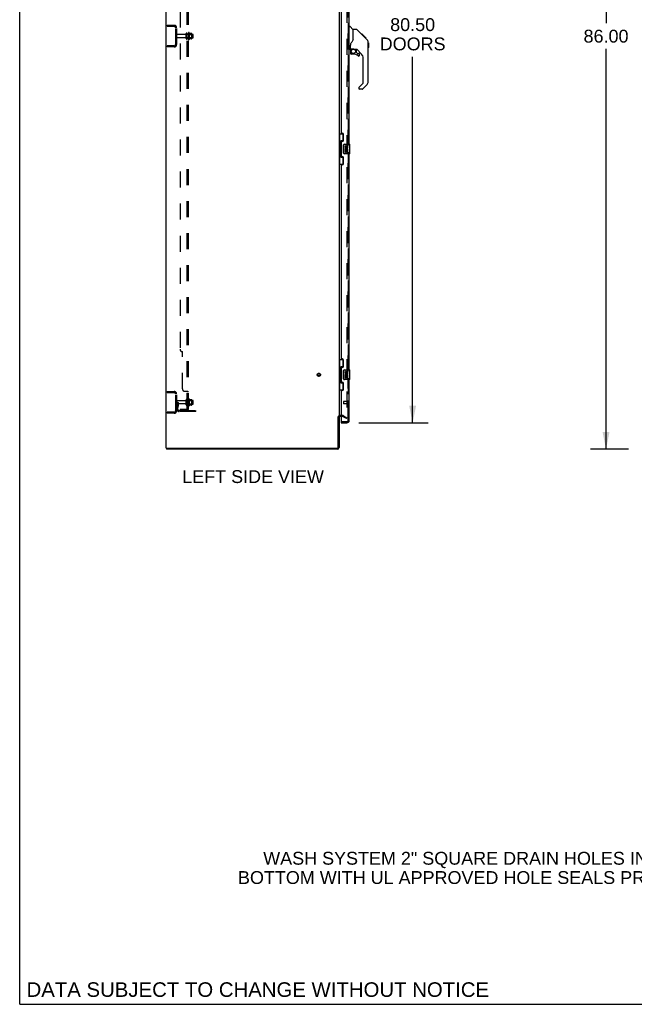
# Model space of a CAD drawing. Header units: inches. Extents: x 0 to 303, y 0 to 196.
# Tile 1 of 25: x 0 to 64, y 0 to 102. Entities that reach past the tile are written whole.
import ezdxf

# ---------------------------------------------------------------- set-up
doc = ezdxf.new("R2010")
doc.units = ezdxf.units.IN
doc.header["$LTSCALE"] = 16.67597
doc.header["$MEASUREMENT"] = 0
doc.linetypes.add('HIDDEN', pattern=[0.2, 0.1, -0.1])
doc.layers.get('0').update_dxf_attribs({"linetype": 'CONTINUOUS'})
for name, color, linetype in [('DEFAULT_2', 8, 'HIDDEN'), ('DIMENSIONS', 7, 'CONTINUOUS'), ('MASTER_DOOR_ASSEMBLY', 7, 'CONTINUOUS'), ('SLAVE_DOOR_ASSEMBLY', 7, 'CONTINUOUS'), ('SUBPANEL', 7, 'CONTINUOUS')]:
    doc.layers.add(name, color=color, linetype=linetype)
doc.styles.get("Standard").update_dxf_attribs({"font": 'arial.ttf'})
doc.dimstyles.new('DIMSTYLE_1', dxfattribs={"dimtxt": 1.337645, "dimasz": 1.783526, "dimexe": 0.09, "dimexo": 0.07, "dimgap": 0.0375, "dimtad": 0, "dimtih": 1, "dimtoh": 1, "dimzin": 4, "dimdsep": 46, "dimtxsty": 'Standard', "dimblk": '_FILLED', "dimblk1": '_FILLED', "dimblk2": '_FILLED', "dimcen": 0.09, "dimadec": 3, "dimazin": 1, "dimtfac": 1, "dimtdec": 3, "dimtofl": 0, "dimtmove": 0, "dimatfit": 3, "dimldrblk": '_FILLED', "dimfxl": 0, "dimtolj": 1, "dimtzin": 4, "dimarcsym": 0})

# ---------------------------------------------------------------- blocks, each defined once
blk = doc.blocks.new('_FILLED')
at = {"color": 0, "linetype": 'ByBlock'}
blk.add_solid([(0, 0), (-1, 0.2), (-1, -0.2)], dxfattribs=at)
blk = doc.blocks.new('*D7')
at = {"layer": 'DIMENSIONS', "color": 2, "linetype": 'Continuous'}
for p, q in [((35.29, 141.02), (42.49, 141.02)), ((40.88, 141.02), (40.88, 103.31)), ((40.88, 60.52), (40.88, 98.63)), ((35.29, 60.52), (42.49, 60.52))]:
    blk.add_line(p, q, dxfattribs=at)
at = {"layer": 'DIMENSIONS', "color": 2, "linetype": 'Continuous', "xscale": 1.7835262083, "yscale": 1.7835262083, "zscale": 1.7835262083}
for p, rotation in [((40.88, 141.02), 90), ((40.88, 60.52), 270)]:
    blk.add_blockref('_FILLED', p, dxfattribs=dict(at, rotation=rotation))
at = {"layer": 'DIMENSIONS', "color": 2, "linetype": 'Continuous', "insert": (40.88, 102.64), "char_height": 1.338, "width": 6.8424, "attachment_point": 2, "line_spacing_factor": 0.9}
blk.add_mtext('80.50\\PDOORS', dxfattribs=at)
blk = doc.blocks.new('*D15')
at = {"layer": 'DIMENSIONS', "color": 2, "linetype": 'Continuous'}
for p, q in [((63.34, 143.77), (59.4, 143.77)), ((61, 143.77), (61, 102.11)), ((61, 57.77), (61, 99.44)), ((63.34, 57.77), (59.4, 57.77))]:
    blk.add_line(p, q, dxfattribs=at)
at = {"layer": 'DIMENSIONS', "color": 2, "linetype": 'Continuous', "xscale": 1.7835262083, "yscale": 1.7835262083, "zscale": 1.7835262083}
for p, rotation in [((61, 143.77), 90), ((61, 57.77), 270)]:
    blk.add_blockref('_FILLED', p, dxfattribs=dict(at, rotation=rotation))
at = {"layer": 'DIMENSIONS', "color": 2, "linetype": 'Continuous', "insert": (61, 101.44), "char_height": 1.338, "width": 4.6743, "attachment_point": 2, "line_spacing_factor": 0.9}
blk.add_mtext('86.00', dxfattribs=at)

msp = doc.modelspace()

# ---------------------------------------------------------------- linework, layer by layer
at = {"color": 7, "linetype": 'Continuous'}
for p, q in [((0, 0), (0, 196.188)), ((33.123, 61.191), (33.227, 61.191)), ((15.279, 57.878), (15.279, 57.774)), ((0, 0), (303.199, 0))]:
    msp.add_line(p, q, dxfattribs=at)
at = {"color": 3, "linetype": 'Continuous'}
for p, q in [((15.227, 57.878), (15.227, 143.67)), ((33.227, 140.326), (33.227, 61.222)), ((33.123, 57.968), (33.123, 61.191)), ((33.227, 61.191), (33.227, 57.963)), ((33.431, 61.17), (33.312, 61.17)), ((15.227, 57.878), (33.033, 57.878)), ((33.038, 57.774), (15.279, 57.774))]:
    msp.add_line(p, q, dxfattribs=at)
for centre, radius, start, end in [((33.312, 61.085), 0.085, 90, 180), ((33.033, 57.968), 0.09, 270, 360), ((33.038, 57.963), 0.189, 270, 360)]:
    msp.add_arc(centre, radius, start, end, dxfattribs=at)
at = {"color": 7, "linetype": 'Continuous'}
msp.add_arc((33.038, 57.963), 0.085, 277.5, 352.5, dxfattribs=at)
at = {"layer": 'DEFAULT_2', "color": 8, "linetype": 'HIDDEN'}
for p, q in [((34.039, 140.508), (34.039, 61.039)), ((15.331, 101.899), (15.331, 101.795)), ((15.331, 101.899), (16.084, 101.899)), ((15.331, 101.795), (16.084, 101.795)), ((15.801, 101.899), (15.801, 101.795)), ((16.227, 99.895), (16.227, 101.652)), ((16.331, 99.895), (16.331, 101.652)), ((17.258, 100.939), (16.361, 100.939)), ((17.258, 100.609), (16.361, 100.609)), ((17.321, 100.516), (17.321, 101.031)), ((17.431, 100.516), (17.431, 101.031)), ((18.026, 100.961), (17.431, 100.961)), ((18.026, 100.586), (17.431, 100.586)), ((17.556, 101.108), (17.556, 100.44)), ((17.576, 100.957), (17.556, 100.977)), ((17.576, 100.59), (17.556, 100.57)), ((17.576, 100.957), (17.576, 100.59)), ((17.576, 100.957), (17.872, 100.957)), ((17.576, 100.59), (17.872, 100.59)), ((17.626, 101.13), (17.626, 100.418)), ((17.881, 101.051), (17.653, 101.051)), ((17.881, 100.496), (17.653, 100.496)), ((17.872, 100.957), (17.892, 100.977)), ((17.872, 100.957), (17.872, 100.59)), ((17.872, 100.59), (17.892, 100.57)), ((17.892, 101.029), (17.892, 100.518)), ((18.056, 100.616), (18.056, 100.931)), ((15.331, 99.753), (15.331, 99.649)), ((16.084, 99.753), (15.331, 99.753)), ((16.084, 99.649), (15.331, 99.649)), ((15.801, 99.753), (15.801, 99.649)), ((15.331, 63.774), (16.084, 63.774)), ((15.331, 63.774), (15.331, 63.67)), ((15.331, 63.67), (16.084, 63.67)), ((15.801, 63.774), (15.801, 63.67)), ((16.227, 61.77), (16.227, 63.527)), ((16.331, 61.77), (16.331, 63.527)), ((16.435, 62.649), (16.331, 62.649)), ((17.258, 62.814), (16.361, 62.814)), ((16.421, 62.308), (16.421, 62.649)), ((16.435, 62.649), (16.525, 62.649)), ((16.435, 61.948), (16.435, 62.649)), ((16.525, 62.308), (16.525, 62.649)), ((17.321, 62.391), (17.321, 62.906)), ((17.431, 62.391), (17.431, 62.906)), ((18.026, 62.836), (17.431, 62.836)), ((17.556, 62.983), (17.556, 62.315)), ((17.576, 62.832), (17.556, 62.852)), ((17.576, 62.832), (17.872, 62.832)), ((17.576, 62.832), (17.576, 62.465)), ((17.626, 63.005), (17.626, 62.293)), ((17.881, 62.926), (17.653, 62.926)), ((17.872, 62.832), (17.892, 62.852)), ((17.872, 62.832), (17.872, 62.465)), ((17.892, 62.904), (17.892, 62.393)), ((18.056, 62.491), (18.056, 62.806)), ((16.084, 61.628), (15.331, 61.628)), ((15.331, 61.628), (15.331, 61.524)), ((16.084, 61.524), (15.331, 61.524)), ((15.801, 61.628), (15.801, 61.524)), ((17.258, 62.484), (16.361, 62.484)), ((16.419, 62.302), (16.37, 62.235)), ((16.421, 62.474), (16.525, 62.474)), ((16.503, 62.242), (16.454, 62.174)), ((16.577, 61.805), (18.331, 61.805)), ((18.331, 61.701), (16.577, 61.701)), ((18.026, 62.461), (17.431, 62.461)), ((17.576, 62.465), (17.556, 62.445)), ((17.576, 62.465), (17.872, 62.465)), ((17.881, 62.371), (17.653, 62.371)), ((17.828, 61.701), (17.828, 61.805)), ((17.872, 62.465), (17.892, 62.445)), ((18.084, 61.701), (18.084, 61.805)), ((18.331, 61.701), (18.331, 61.805)), ((33.631, 61.274), (33.312, 61.274)), ((33.631, 61.17), (33.431, 61.17)), ((33.987, 60.969), (33.647, 61.165)), ((33.699, 61.256), (34.039, 61.059)), ((33.987, 60.969), (34.039, 61.059)), ((34.014, 61.022), (34.016, 61.021))]:
    msp.add_line(p, q, dxfattribs=at)
for points in [[(34.022, 61.019), (34.022, 61.019), (34.02, 61.02), (34.018, 61.02), (34.016, 61.021)], [(34.039, 61.039), (34.039, 61.037), (34.039, 61.035), (34.038, 61.033), (34.037, 61.031), (34.036, 61.029), (34.035, 61.027), (34.034, 61.025), (34.032, 61.024), (34.031, 61.022), (34.029, 61.021), (34.027, 61.02), (34.025, 61.02), (34.023, 61.02), (34.022, 61.019)]]:
    msp.add_lwpolyline(points, dxfattribs=at)
for radius in [0.164, 0.124]:
    msp.add_circle((31.123, 65.524), radius, dxfattribs=at)
for centre, radius, start, end in [((16.084, 101.652), 0.246, 0, 90), ((16.084, 101.652), 0.142, 0, 90), ((16.361, 100.909), 0.03, 90, 180), ((16.361, 100.639), 0.03, 180, 270), ((17.258, 101.001), 0.0625, 270, 360), ((17.258, 100.546), 0.0625, 0, 90), ((17.376, 101.031), 0.055, 360, 180), ((17.376, 100.516), 0.055, 180, 0), ((17.594, 101.108), 0.0384, 34.44966, 180), ((17.594, 100.44), 0.0384, 180, 325.55034), ((17.025, 100.774), 0.698, 23.96793, 30.66313), ((17.025, 100.774), 0.698, 329.33687, 336.03207), ((17.672, 101.061), 0.01, 203.96793, 270), ((17.672, 100.486), 0.01, 90, 156.03207), ((17.881, 101.041), 0.01, 5.19383, 90), ((17.881, 100.506), 0.01, 270, 354.80617), ((17.75, 101.029), 0.141, 0, 5.20805), ((17.75, 100.518), 0.141, 354.79195, 360), ((18.026, 100.931), 0.03, 359.99999, 90), ((18.026, 100.616), 0.03, 270, 0.00001), ((16.084, 99.895), 0.246, 270, 360), ((16.084, 99.895), 0.142, 270, 360), ((16.084, 63.527), 0.246, 0, 90), ((16.084, 63.527), 0.142, 0, 90), ((16.361, 62.784), 0.03, 90, 180), ((17.258, 62.876), 0.0625, 270, 360), ((17.376, 62.906), 0.055, 360, 180), ((17.594, 62.983), 0.0384, 34.44966, 180), ((17.025, 62.649), 0.698, 23.96793, 30.66313), ((17.672, 62.936), 0.01, 203.96793, 270), ((17.881, 62.916), 0.01, 5.19383, 90), ((17.75, 62.904), 0.141, 0, 5.20805), ((18.026, 62.806), 0.03, 359.99999, 90), ((16.084, 61.77), 0.246, 270, 360), ((16.084, 61.77), 0.142, 270, 360), ((16.361, 62.514), 0.03, 180, 270), ((16.539, 62.113), 0.208, 144.24611, 180), ((16.577, 61.948), 0.246, 180, 270), ((16.411, 62.308), 0.01, 324.24611, 360), ((16.539, 62.113), 0.104, 144.24611, 180), ((16.577, 61.948), 0.142, 180, 270), ((16.411, 62.308), 0.114, 324.24611, 360), ((17.258, 62.421), 0.0625, 0, 90), ((17.376, 62.391), 0.055, 180, 0), ((17.594, 62.315), 0.0384, 180, 325.55034), ((17.025, 62.649), 0.698, 329.33687, 336.03207), ((17.672, 62.361), 0.01, 90, 156.03207), ((17.881, 62.381), 0.01, 270, 354.80617), ((17.75, 62.393), 0.141, 354.79195, 360), ((18.026, 62.491), 0.03, 270, 0.00001), ((33.312, 61.085), 0.189, 90, 180), ((33.631, 61.137), 0.137, 60, 90), ((33.631, 61.137), 0.033, 60, 90)]:
    msp.add_arc(centre, radius, start, end, dxfattribs=at)
at = {"layer": 'MASTER_DOOR_ASSEMBLY', "color": 8, "linetype": 'HIDDEN'}
for p, q in [((34.181, 112.179), (34.181, 89.369)), ((34.181, 88.679), (34.181, 65.869)), ((34.181, 65.179), (34.181, 60.77)), ((34.038, 60.628), (33.451, 60.628))]:
    msp.add_line(p, q, dxfattribs=at)
at = {"layer": 'MASTER_DOOR_ASSEMBLY', "color": 7, "linetype": 'Continuous'}
for p, q in [((34.285, 101.778), (34.347, 101.778)), ((34.672, 101.469), (34.375, 101.766)), ((35.039, 101.463), (34.678, 101.463)), ((34.678, 100.358), (34.678, 101.463)), ((35.86, 100.675), (35.095, 101.44)), ((35.616, 100.985), (35.549, 100.985)), ((35.624, 100.978), (35.557, 100.978)), ((35.633, 100.968), (35.567, 100.968)), ((35.64, 100.962), (35.573, 100.962)), ((35.648, 100.954), (35.581, 100.954)), ((35.668, 100.934), (35.601, 100.934)), ((35.616, 100.985), (35.943, 100.659)), ((35.69, 100.912), (35.623, 100.912)), ((35.713, 100.888), (35.647, 100.888)), ((35.737, 100.864), (35.67, 100.864)), ((35.761, 100.841), (35.694, 100.841)), ((35.784, 100.817), (35.718, 100.817)), ((35.777, 100.758), (35.733, 100.801)), ((35.807, 100.795), (35.74, 100.795)), ((35.827, 100.775), (35.76, 100.775)), ((35.847, 100.687), (35.777, 100.758)), ((35.844, 100.757), (35.777, 100.757)), ((35.857, 100.744), (35.791, 100.744)), ((35.862, 100.74), (35.795, 100.74)), ((35.864, 100.738), (35.797, 100.738)), ((35.864, 100.738), (35.797, 100.738)), ((35.865, 100.737), (35.798, 100.737)), ((35.867, 100.734), (35.8, 100.734)), ((35.872, 100.73), (35.805, 100.73)), ((35.878, 100.724), (35.811, 100.724)), ((35.891, 100.71), (35.824, 100.71)), ((35.906, 100.695), (35.84, 100.695)), ((35.914, 100.688), (35.847, 100.688)), ((36.138, 100.396), (35.847, 100.687)), ((35.921, 100.681), (35.854, 100.681)), ((35.933, 100.669), (35.866, 100.669)), ((35.938, 100.663), (35.871, 100.663)), ((35.942, 100.66), (35.875, 100.66)), ((35.943, 100.659), (35.877, 100.659)), ((35.943, 100.659), (35.877, 100.659)), ((35.944, 100.658), (35.877, 100.658)), ((36.032, 100.57), (35.944, 100.658)), ((35.961, 100.574), (36.028, 100.574)), ((36.029, 100.572), (35.963, 100.572)), ((36.032, 100.57), (35.965, 100.57)), ((34.403, 99.435), (34.403, 99.842)), ((34.422, 99.437), (34.718, 99.437)), ((34.46, 99.357), (34.54, 99.437)), ((36.159, 100.374), (36.138, 100.396)), ((36.253, 100.119), (36.252, 100.149)), ((36.253, 96.016), (36.253, 100.119)), ((36.273, 100.068), (36.253, 100.087)), ((36.273, 99.591), (36.253, 99.571)), ((36.273, 100.068), (36.273, 99.591)), ((34.363, 99.396), (34.285, 99.396)), ((34.403, 99.218), (34.403, 98.981)), ((34.466, 99.352), (34.463, 99.355)), ((34.47, 99.348), (34.466, 99.352)), ((34.475, 99.344), (34.47, 99.348)), ((34.718, 98.902), (34.481, 98.902)), ((34.99, 99.396), (34.903, 99.396)), ((35.033, 99.064), (35.033, 99.391)), ((35.036, 99.056), (35.108, 98.984)), ((35.568, 98.9), (35.067, 99.401)), ((35.116, 98.981), (35.269, 98.981)), ((35.348, 98.783), (35.348, 98.902)), ((35.741, 95.93), (35.741, 98.482)), ((35.269, 95.406), (35.269, 95.341)), ((35.283, 95.439), (35.718, 95.875)), ((36.138, 95.737), (35.686, 95.285)), ((35.63, 95.262), (35.348, 95.262))]:
    msp.add_line(p, q, dxfattribs=at)
for points in [[(35.095, 101.44), (35.087, 101.447), (35.079, 101.452), (35.07, 101.457), (35.06, 101.46), (35.05, 101.462), (35.039, 101.463)], [(34.456, 100.013), (34.445, 99.996), (34.43, 99.967), (34.417, 99.935), (34.408, 99.901), (34.404, 99.867), (34.403, 99.842)], [(34.678, 100.421), (34.657, 100.363), (34.627, 100.294), (34.59, 100.224), (34.548, 100.152), (34.501, 100.078), (34.456, 100.013)], [(34.718, 99.437), (34.725, 99.437), (34.745, 99.436), (34.765, 99.434), (34.786, 99.43), (34.805, 99.425), (34.823, 99.42), (34.839, 99.415), (34.853, 99.41), (34.865, 99.405), (34.876, 99.402), (34.885, 99.399), (34.893, 99.397), (34.901, 99.396), (34.902, 99.396)], [(36.253, 100.119), (36.252, 100.148), (36.247, 100.189), (36.237, 100.23), (36.223, 100.269), (36.205, 100.306), (36.184, 100.341), (36.159, 100.374)], [(34.475, 99.344), (34.465, 99.333), (34.457, 99.322), (34.449, 99.311), (34.442, 99.299), (34.436, 99.286), (34.431, 99.273), (34.428, 99.26), (34.425, 99.246), (34.423, 99.232), (34.423, 99.218)], [(34.463, 99.355), (34.462, 99.356), (34.461, 99.357), (34.461, 99.357), (34.46, 99.357)]]:
    msp.add_lwpolyline(points, dxfattribs=at)
msp.add_circle((34.718, 99.197), 0.217, dxfattribs=at)
for centre, radius, start, end in [((34.347, 101.738), 0.0394, 45, 90), ((34.659, 101.455), 0.0197, 7.5, 45), ((34.363, 99.435), 0.0394, 270, 360), ((34.422, 99.457), 0.0197, 180, 270), ((35.82, 100.102), 0.433, 42.23856, 42.72732), ((34.599, 99.218), 0.197, 135, 180), ((34.481, 98.981), 0.0787, 180, 270), ((34.718, 98.115), 0.787, 50.4788, 90), ((34.99, 99.199), 0.197, 45, 90), ((35.044, 99.064), 0.0118, 180, 225), ((35.116, 98.992), 0.0118, 225, 270), ((35.269, 98.783), 0.0787, 230.4788, 360), ((35.269, 98.902), 0.0787, 0, 90), ((35.151, 98.482), 0.591, 0, 45), ((35.316, 95.406), 0.0472, 135, 180), ((35.348, 95.341), 0.0787, 180, 270), ((35.662, 95.93), 0.0787, 315, 360), ((35.859, 96.016), 0.394, 315, 360), ((35.63, 95.341), 0.0787, 270, 315)]:
    msp.add_arc(centre, radius, start, end, dxfattribs=at)
at = {"layer": 'MASTER_DOOR_ASSEMBLY', "color": 8, "linetype": 'HIDDEN'}
msp.add_arc((34.038, 60.77), 0.142, 270, 360, dxfattribs=at)
at = {"layer": 'SLAVE_DOOR_ASSEMBLY', "color": 8, "linetype": 'HIDDEN'}
for p, q in [((34.181, 89.369), (34.181, 112.179)), ((34.181, 65.869), (34.181, 88.679)), ((34.181, 60.77), (34.181, 65.179)), ((33.681, 62.742), (33.681, 62.514)), ((34.138, 62.752), (33.691, 62.752)), ((34.138, 62.77), (34.138, 62.486)), ((34.138, 62.504), (33.691, 62.504)), ((33.451, 60.628), (34.038, 60.628))]:
    msp.add_line(p, q, dxfattribs=at)
at = {"layer": 'SLAVE_DOOR_ASSEMBLY', "color": 3, "linetype": 'Continuous'}
for p, q in [((34.285, 89.524), (34.285, 112.024)), ((33.431, 110.816), (33.431, 90.731)), ((33.551, 90.671), (33.491, 90.671)), ((33.681, 89.921), (33.681, 90.541)), ((33.431, 89.731), (33.431, 88.316)), ((33.491, 89.791), (33.551, 89.791)), ((33.551, 88.256), (33.491, 88.256)), ((34.285, 66.024), (34.285, 88.524)), ((33.431, 87.316), (33.431, 67.231)), ((33.491, 87.376), (33.551, 87.376)), ((33.681, 87.506), (33.681, 88.126)), ((33.551, 67.171), (33.491, 67.171)), ((33.681, 66.421), (33.681, 67.041)), ((33.431, 66.231), (33.431, 64.816)), ((33.491, 66.291), (33.551, 66.291)), ((33.551, 64.756), (33.491, 64.756)), ((33.681, 64.006), (33.681, 64.626)), ((34.285, 60.77), (34.285, 65.024)), ((33.431, 63.816), (33.431, 60.648)), ((33.491, 63.876), (33.551, 63.876)), ((33.431, 60.524), (34.038, 60.524))]:
    msp.add_line(p, q, dxfattribs=at)
at = {"layer": 'SLAVE_DOOR_ASSEMBLY', "color": 7, "linetype": 'Continuous'}
for p, q in [((33.227, 90.599), (33.667, 90.599)), ((33.266, 90.599), (33.266, 89.574)), ((33.631, 90.599), (33.631, 89.819)), ((33.244, 89.574), (33.367, 89.574)), ((33.244, 89.574), (33.244, 88.474)), ((33.367, 89.604), (33.367, 89.625)), ((33.367, 88.474), (33.367, 89.574)), ((33.631, 89.864), (33.404, 89.864)), ((33.404, 89.864), (33.404, 88.184)), ((33.69, 88.624), (33.69, 89.424)), ((33.79, 89.524), (34.33, 89.524)), ((33.89, 89.37), (33.827, 89.37)), ((33.827, 89.37), (33.827, 89.233)), ((33.89, 89.233), (33.89, 89.37)), ((33.955, 89.296), (33.955, 89.227)), ((34.016, 89.233), (34.016, 89.275)), ((34.079, 89.275), (34.079, 89.139)), ((34.142, 89.139), (34.142, 89.275)), ((34.345, 88.539), (34.345, 89.509)), ((33.244, 88.474), (33.367, 88.474)), ((33.266, 88.474), (33.266, 87.449)), ((33.367, 88.423), (33.367, 88.444)), ((33.404, 88.184), (33.631, 88.184)), ((33.631, 88.229), (33.631, 87.449)), ((34.33, 88.524), (33.79, 88.524)), ((33.845, 88.908), (33.827, 88.908)), ((33.827, 88.908), (33.827, 88.678)), ((33.827, 88.678), (33.89, 88.678)), ((33.88, 88.908), (33.907, 88.928)), ((33.88, 88.908), (34.142, 88.908)), ((33.89, 88.846), (33.955, 88.846)), ((33.89, 88.678), (33.89, 88.846)), ((33.955, 88.846), (33.955, 88.709)), ((33.955, 88.709), (34.016, 88.709)), ((34.016, 88.846), (34.079, 88.846)), ((34.016, 88.709), (34.016, 88.846)), ((34.071, 88.944), (34.129, 88.919)), ((34.079, 89.139), (34.142, 89.139)), ((34.079, 88.846), (34.079, 88.678)), ((34.079, 88.678), (34.142, 88.678)), ((34.142, 88.678), (34.142, 88.908)), ((33.227, 87.449), (33.667, 87.449)), ((33.227, 67.099), (33.667, 67.099)), ((33.266, 67.099), (33.266, 66.074)), ((33.631, 67.099), (33.631, 66.319)), ((33.244, 66.074), (33.367, 66.074)), ((33.244, 66.074), (33.244, 64.974)), ((33.367, 66.104), (33.367, 66.125)), ((33.367, 64.974), (33.367, 66.074)), ((33.631, 66.364), (33.404, 66.364)), ((33.404, 66.364), (33.404, 64.684)), ((33.69, 65.124), (33.69, 65.924)), ((33.79, 66.024), (34.33, 66.024)), ((33.89, 65.87), (33.827, 65.87)), ((33.827, 65.87), (33.827, 65.733)), ((33.89, 65.733), (33.89, 65.87)), ((33.955, 65.796), (33.955, 65.727)), ((34.016, 65.733), (34.016, 65.775)), ((34.079, 65.775), (34.079, 65.639)), ((34.079, 65.639), (34.142, 65.639)), ((34.142, 65.639), (34.142, 65.775)), ((34.345, 65.039), (34.345, 66.009)), ((33.244, 64.974), (33.367, 64.974)), ((33.266, 64.974), (33.266, 63.949)), ((33.367, 64.923), (33.367, 64.944)), ((33.404, 64.684), (33.631, 64.684)), ((33.631, 64.729), (33.631, 63.949)), ((34.33, 65.024), (33.79, 65.024)), ((33.845, 65.408), (33.827, 65.408)), ((33.827, 65.408), (33.827, 65.178)), ((33.827, 65.178), (33.89, 65.178)), ((33.88, 65.408), (33.907, 65.428)), ((33.88, 65.408), (34.142, 65.408)), ((33.89, 65.346), (33.955, 65.346)), ((33.89, 65.178), (33.89, 65.346)), ((33.955, 65.346), (33.955, 65.209)), ((33.955, 65.209), (34.016, 65.209)), ((34.016, 65.346), (34.079, 65.346)), ((34.016, 65.209), (34.016, 65.346)), ((34.071, 65.444), (34.129, 65.419)), ((34.079, 65.346), (34.079, 65.178)), ((34.079, 65.178), (34.142, 65.178)), ((34.142, 65.178), (34.142, 65.408)), ((33.227, 63.949), (33.667, 63.949)), ((33.431, 60.628), (33.451, 60.628)), ((33.431, 60.628), (33.431, 60.524))]:
    msp.add_line(p, q, dxfattribs=at)
for points in [[(33.404, 89.84), (33.404, 89.837), (33.404, 89.833), (33.405, 89.829), (33.406, 89.825), (33.408, 89.82), (33.41, 89.815), (33.413, 89.809), (33.416, 89.803), (33.419, 89.797), (33.423, 89.79), (33.427, 89.783), (33.432, 89.775), (33.437, 89.766), (33.44, 89.763)], [(33.69, 89.424), (33.69, 89.43), (33.69, 89.436), (33.691, 89.442), (33.693, 89.448), (33.694, 89.454), (33.696, 89.46)], [(33.44, 88.285), (33.437, 88.281), (33.432, 88.273), (33.427, 88.265), (33.423, 88.258), (33.419, 88.251), (33.416, 88.244), (33.413, 88.238), (33.41, 88.233), (33.408, 88.228), (33.406, 88.223), (33.405, 88.219), (33.404, 88.215), (33.404, 88.211), (33.404, 88.208)], [(33.696, 88.588), (33.694, 88.593), (33.693, 88.599), (33.691, 88.605), (33.69, 88.611), (33.69, 88.618), (33.69, 88.624)], [(33.404, 66.34), (33.404, 66.337), (33.404, 66.333), (33.405, 66.329), (33.406, 66.325), (33.408, 66.32), (33.41, 66.315), (33.413, 66.309), (33.416, 66.303), (33.419, 66.297), (33.423, 66.29), (33.427, 66.283), (33.432, 66.275), (33.437, 66.266), (33.44, 66.263)], [(33.69, 65.924), (33.69, 65.93), (33.69, 65.936), (33.691, 65.942), (33.693, 65.948), (33.694, 65.954), (33.696, 65.96)], [(33.44, 64.785), (33.437, 64.781), (33.432, 64.773), (33.427, 64.765), (33.423, 64.758), (33.419, 64.751), (33.416, 64.744), (33.413, 64.738), (33.41, 64.733), (33.408, 64.728), (33.406, 64.723), (33.405, 64.719), (33.404, 64.715), (33.404, 64.711), (33.404, 64.708)], [(33.696, 65.088), (33.694, 65.093), (33.693, 65.099), (33.691, 65.105), (33.69, 65.111), (33.69, 65.118), (33.69, 65.124)]]:
    msp.add_lwpolyline(points, dxfattribs=at)
at = {"layer": 'SLAVE_DOOR_ASSEMBLY', "color": 3, "linetype": 'Continuous'}
for centre, radius, start, end in [((33.491, 90.731), 0.06, 180, 270), ((33.551, 90.541), 0.13, 0, 90), ((33.491, 89.731), 0.06, 90, 180), ((33.551, 89.921), 0.13, 270, 360), ((33.491, 88.316), 0.06, 180, 270), ((33.551, 88.126), 0.13, 0, 90), ((33.491, 87.316), 0.06, 90, 180), ((33.551, 87.506), 0.13, 270, 360), ((33.491, 67.231), 0.06, 180, 270), ((33.551, 67.041), 0.13, 0, 90), ((33.491, 66.231), 0.06, 90, 180), ((33.551, 66.421), 0.13, 270, 360), ((33.491, 64.816), 0.06, 180, 270), ((33.551, 64.626), 0.13, 0, 90), ((33.491, 63.816), 0.06, 90, 180), ((33.551, 64.006), 0.13, 270, 360), ((33.451, 60.648), 0.02, 180, 270), ((34.038, 60.77), 0.246, 270, 360)]:
    msp.add_arc(centre, radius, start, end, dxfattribs=at)
at = {"layer": 'SLAVE_DOOR_ASSEMBLY', "color": 7, "linetype": 'Continuous'}
for centre, radius, start, end in [((33.79, 89.424), 0.1, 90, 158.79459), ((33.921, 89.233), 0.0943, 180, 360), ((33.921, 89.233), 0.0314, 180, 261.22946), ((33.921, 89.238), 0.0362, 263.42855, 341.76278), ((34.047, 89.275), 0.0943, 68.69989, 167.43379), ((34.047, 89.275), 0.0314, 0, 180.04847), ((34.047, 89.275), 0.0943, 0, 68.67039), ((34.33, 89.509), 0.015, 0, 90), ((33.79, 88.624), 0.1, 201.20502, 270), ((33.981, 88.982), 0.154, 161.41988, 206.19629), ((33.984, 88.982), 0.157, 336.59665, 161.87913), ((33.984, 88.982), 0.157, 205.73705, 207.8532), ((33.984, 88.982), 0.0943, 336.59665, 215.11217), ((34.33, 88.539), 0.015, 270, 360), ((33.79, 65.924), 0.1, 90, 158.79459), ((33.921, 65.733), 0.0943, 180, 360), ((33.984, 65.482), 0.157, 336.59665, 161.87913), ((33.921, 65.733), 0.0314, 180, 261.22946), ((33.921, 65.738), 0.0362, 263.42855, 341.76278), ((34.047, 65.775), 0.0943, 68.69989, 167.43379), ((34.047, 65.775), 0.0314, 0, 180.04847), ((34.047, 65.775), 0.0943, 0, 68.67039), ((34.33, 66.009), 0.015, 0, 90), ((33.79, 65.124), 0.1, 201.20502, 270), ((33.981, 65.482), 0.154, 161.41988, 206.19629), ((33.984, 65.482), 0.157, 205.73705, 207.8532), ((33.984, 65.482), 0.0943, 336.59665, 215.11217), ((34.33, 65.039), 0.015, 270, 360), ((34.121, 60.914), 0.26, 267.40672, 270)]:
    msp.add_arc(centre, radius, start, end, dxfattribs=at)
at = {"layer": 'SLAVE_DOOR_ASSEMBLY', "color": 8, "linetype": 'HIDDEN'}
for centre, radius, start, end in [((33.691, 62.742), 0.01, 90, 180), ((34.159, 62.77), 0.0215, 0, 180), ((33.691, 62.514), 0.01, 180, 270), ((34.159, 62.486), 0.0215, 180, 360), ((34.038, 60.77), 0.142, 270, 360)]:
    msp.add_arc(centre, radius, start, end, dxfattribs=at)
at = {"layer": 'SLAVE_DOOR_ASSEMBLY', "color": 7, "linetype": 'Continuous'}
for centre, start_param, end_param in [((33.471, 89.614), 0.699287, 1.5140098), ((33.471, 89.614), -4.6556025, -3.8408796), ((33.471, 88.433), 0.699287, 1.5140098), ((33.471, 88.433), -4.6556025, -3.8408796), ((33.471, 66.114), 0.699287, 1.5140098), ((33.471, 66.114), -4.6556025, -3.8408796), ((33.471, 64.933), 0.699287, 1.5140098), ((33.471, 64.933), -4.6556025, -3.8408796)]:
    msp.add_ellipse(centre, major_axis=(0, 0.18), ratio=0.5794935, start_param=start_param, end_param=end_param, dxfattribs=at)
at = {"layer": 'SUBPANEL', "color": 8, "linetype": 'HIDDEN'}
for p, q in [((17.431, 61.93), (17.431, 139.618)), ((17.556, 61.93), (17.556, 139.618)), ((16.681, 133.368), (16.681, 68.18)), ((17.431, 101.024), (17.556, 101.024)), ((17.431, 100.524), (17.556, 100.524)), ((16.931, 64.055), (16.931, 67.93)), ((17.181, 63.805), (17.502, 63.805)), ((17.431, 63.77), (17.556, 63.77)), ((17.431, 63.408), (17.556, 63.408)), ((17.431, 63.127), (17.556, 63.127)), ((17.431, 62.899), (17.556, 62.899)), ((16.681, 61.93), (17.319, 61.93)), ((16.681, 61.93), (16.681, 61.805)), ((17.319, 61.805), (16.681, 61.805)), ((16.931, 61.93), (16.931, 61.805)), ((17.502, 61.892), (17.405, 61.971)), ((17.431, 62.399), (17.556, 62.399)), ((17.431, 61.93), (17.556, 61.93)), ((17.487, 61.93), (17.49, 61.93))]:
    msp.add_line(p, q, dxfattribs=at)
for points in [[(17.405, 63.805), (17.405, 63.803), (17.404, 63.801), (17.405, 63.799), (17.405, 63.798), (17.406, 63.796), (17.406, 63.794), (17.408, 63.793), (17.409, 63.791), (17.411, 63.79), (17.412, 63.788), (17.414, 63.787), (17.416, 63.785), (17.42, 63.782)], [(17.405, 63.805), (17.405, 63.803), (17.404, 63.801), (17.405, 63.799), (17.405, 63.798), (17.406, 63.796)], [(17.408, 63.793), (17.409, 63.791), (17.411, 63.79), (17.412, 63.788), (17.414, 63.787)], [(17.42, 63.782), (17.423, 63.781), (17.425, 63.779), (17.426, 63.778), (17.428, 63.776), (17.429, 63.775), (17.43, 63.773), (17.43, 63.771), (17.431, 63.77)], [(17.425, 63.779), (17.426, 63.778), (17.428, 63.776), (17.429, 63.775), (17.43, 63.773), (17.43, 63.771), (17.431, 63.77)], [(17.502, 63.805), (17.504, 63.803), (17.507, 63.802), (17.51, 63.8), (17.513, 63.798), (17.517, 63.796), (17.521, 63.795), (17.529, 63.791)], [(17.504, 63.803), (17.507, 63.802), (17.51, 63.8)], [(17.529, 63.791), (17.533, 63.79), (17.536, 63.788)], [(17.536, 63.788), (17.54, 63.786), (17.543, 63.785), (17.546, 63.783), (17.549, 63.781), (17.551, 63.779), (17.553, 63.777), (17.554, 63.775), (17.555, 63.773), (17.555, 63.771), (17.556, 63.77)], [(17.543, 63.785), (17.546, 63.783), (17.549, 63.781), (17.551, 63.779), (17.553, 63.777), (17.554, 63.775), (17.555, 63.773), (17.555, 63.771), (17.556, 63.77)], [(17.405, 61.971), (17.405, 61.97), (17.404, 61.969), (17.405, 61.968), (17.405, 61.967), (17.406, 61.966), (17.406, 61.965), (17.408, 61.963), (17.409, 61.961), (17.411, 61.96), (17.412, 61.958), (17.416, 61.953)], [(17.416, 61.953), (17.418, 61.951), (17.42, 61.949), (17.423, 61.946), (17.425, 61.944), (17.426, 61.941), (17.428, 61.939), (17.429, 61.936), (17.43, 61.934), (17.43, 61.932), (17.431, 61.93)], [(17.427, 61.953), (17.426, 61.953), (17.426, 61.953), (17.427, 61.953), (17.427, 61.953), (17.427, 61.953), (17.427, 61.952), (17.428, 61.952), (17.428, 61.952), (17.429, 61.951), (17.429, 61.951), (17.43, 61.951), (17.43, 61.95)], [(17.49, 61.93), (17.49, 61.93), (17.49, 61.93), (17.49, 61.93), (17.49, 61.93), (17.489, 61.93), (17.489, 61.93), (17.488, 61.93), (17.487, 61.93), (17.487, 61.93), (17.486, 61.931), (17.485, 61.931), (17.485, 61.931), (17.484, 61.931), (17.483, 61.931), (17.482, 61.931), (17.481, 61.932), (17.481, 61.932), (17.48, 61.932), (17.479, 61.932), (17.478, 61.932), (17.477, 61.932), (17.477, 61.933), (17.476, 61.933), (17.475, 61.933), (17.474, 61.933), (17.473, 61.933), (17.473, 61.934), (17.472, 61.934), (17.471, 61.934), (17.47, 61.934), (17.469, 61.935), (17.468, 61.935), (17.467, 61.935), (17.467, 61.935), (17.466, 61.936), (17.465, 61.936), (17.464, 61.936), (17.463, 61.937), (17.462, 61.937), (17.461, 61.937), (17.46, 61.938), (17.459, 61.938), (17.458, 61.938), (17.457, 61.939), (17.456, 61.939), (17.455, 61.939), (17.454, 61.94), (17.453, 61.94), (17.452, 61.941), (17.451, 61.941), (17.45, 61.941), (17.449, 61.942), (17.448, 61.942), (17.447, 61.943), (17.446, 61.943), (17.445, 61.943), (17.444, 61.944), (17.443, 61.944), (17.442, 61.945), (17.441, 61.945), (17.44, 61.946), (17.44, 61.946), (17.439, 61.946), (17.438, 61.947), (17.437, 61.947), (17.436, 61.948), (17.435, 61.948), (17.435, 61.948), (17.434, 61.949), (17.433, 61.949), (17.432, 61.95), (17.432, 61.95), (17.431, 61.95), (17.43, 61.951), (17.43, 61.951), (17.429, 61.952), (17.428, 61.952), (17.428, 61.952), (17.427, 61.953), (17.427, 61.953), (17.427, 61.953), (17.427, 61.953)], [(17.502, 61.892), (17.504, 61.894), (17.507, 61.896), (17.51, 61.899), (17.513, 61.901), (17.517, 61.903), (17.521, 61.905), (17.525, 61.906)], [(17.525, 61.906), (17.533, 61.91), (17.536, 61.911), (17.54, 61.913), (17.543, 61.915), (17.546, 61.917), (17.549, 61.919), (17.551, 61.921), (17.553, 61.923), (17.554, 61.925), (17.555, 61.927), (17.555, 61.928), (17.556, 61.93)]]:
    msp.add_lwpolyline(points, dxfattribs=at)
for centre, radius, start, end in [((16.931, 68.18), 0.25, 180, 270), ((17.181, 64.055), 0.25, 180, 270), ((17.319, 62.042), 0.237, 270, 360), ((17.319, 62.042), 0.112, 270, 360)]:
    msp.add_arc(centre, radius, start, end, dxfattribs=at)

# ---------------------------------------------------------------- texts
at = {"layer": 'DIMENSIONS', "color": 2, "linetype": 'Continuous', "attachment_point": 2, "line_spacing_factor": 0.9}
for s, insert, char_height, width in [('LEFT SIDE VIEW', (24.28, 55.595), 1.33764, 14.70912), ('WASH SYSTEM 2" SQUARE DRAIN HOLES IN THE\\PBOTTOM WITH UL APPROVED HOLE SEALS PROVIDED', (47.469, 15.869), 1.33764, 49.42821), ('DATA SUBJECT TO CHANGE WITHOUT NOTICE', (24.773, 2.29), 1.516, 48.02724)]:
    msp.add_mtext(s, dxfattribs=dict(at, insert=insert, char_height=char_height, width=width))

# ---------------------------------------------------------------- dimensions: what is measured, and where the dimension line sits
at = {"layer": 'DIMENSIONS', "color": 2, "linetype": 'Continuous'}
dim = msp.add_linear_dim(base=(61.001, 143.774), p1=(63.407, 57.774), p2=(63.407, 143.774), angle=90, dimstyle='DIMSTYLE_1', dxfattribs=at)
dim.commit()
dim.dimension.update_dxf_attribs({"geometry": '*D15', "text_midpoint": (60.994, 100.766), "dimtype": 160})
dim = msp.add_linear_dim(base=(40.883, 60.524), p1=(35.216, 141.024), p2=(35.216, 60.524), angle=270, text='<>\\PDOORS', dimstyle='DIMSTYLE_1', dxfattribs=at)
dim.commit()
dim.dimension.update_dxf_attribs({"geometry": '*D7', "text_midpoint": (40.883, 100.969), "dimtype": 160})

doc.saveas('drawing.dxf')
